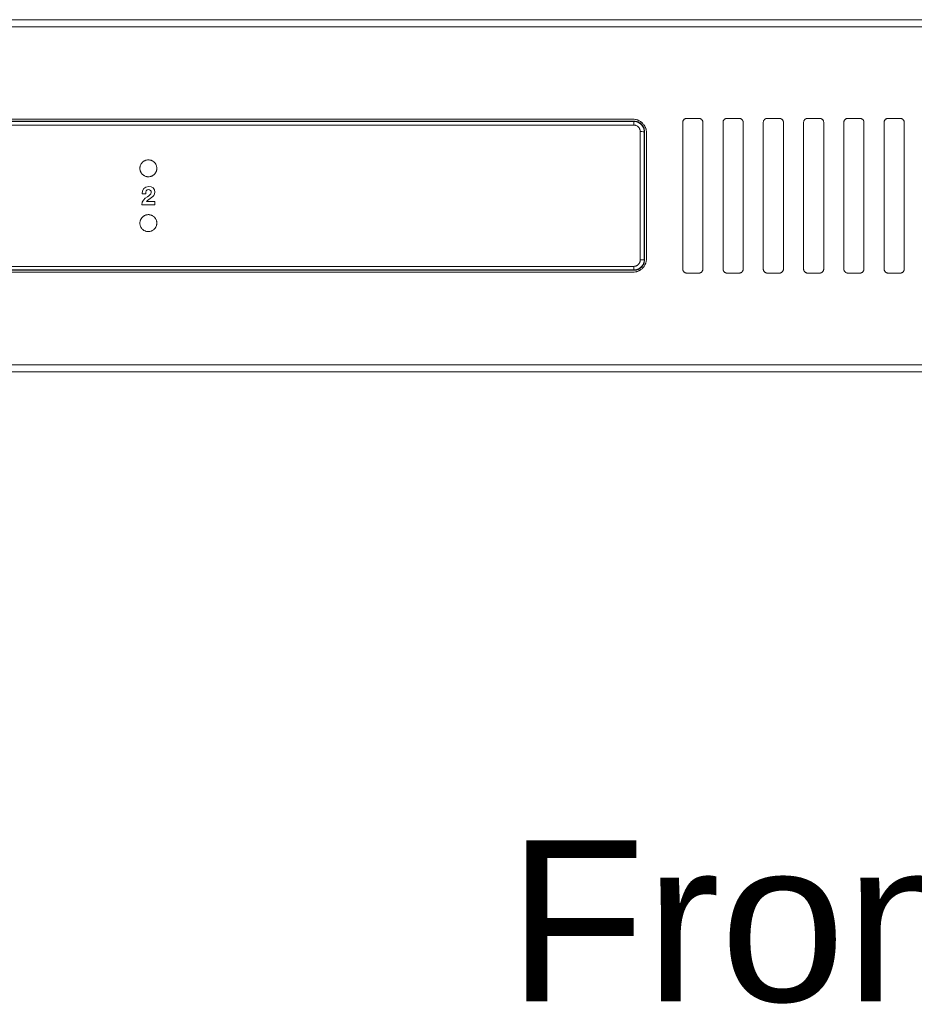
# Model space of a CAD drawing. Header units: millimetres. Extents: x 0 to 2122, y 0 to 1639.
# Tile 9 of 75: x 423 to 535, y 700 to 822. Entities that reach past the tile are written whole.
import ezdxf

# ---------------------------------------------------------------- set-up
doc = ezdxf.new("R2010")
doc.units = ezdxf.units.MM
doc.layers.add('1', color=7, linetype='Continuous', true_color=0xffffff)
doc.layers.add('3', color=7, linetype='Continuous', true_color=0xffffff)
doc.styles.add('Arial', font='arial.ttf')

msp = doc.modelspace()

# ---------------------------------------------------------------- linework, layer by layer
at = {"layer": '1', "color": 7, "linetype": 'Continuous', "lineweight": 13}
for p, q in [((763.19, 821.87), (344.19, 821.87)), ((763.19, 821), (344.19, 821)), ((356.34, 809.27), (499.74, 809.27)), ((356.37, 809.24), (499.72, 809.24)), ((499.59, 809.52), (356.49, 809.52)), ((499.72, 809.24), (499.72, 808.78)), ((505.79, 809.12), (505.79, 790.92)), ((506.29, 809.62), (507.79, 809.62)), ((508.29, 809.12), (508.29, 790.92)), ((510.79, 809.12), (510.79, 790.92)), ((511.29, 809.62), (512.79, 809.62)), ((513.29, 809.12), (513.29, 790.92)), ((515.79, 809.12), (515.79, 790.92)), ((516.29, 809.62), (517.79, 809.62)), ((518.29, 809.12), (518.29, 790.92)), ((520.79, 809.12), (520.79, 790.92)), ((521.29, 809.62), (522.79, 809.62)), ((523.29, 809.12), (523.29, 790.92)), ((525.79, 809.12), (525.79, 790.92)), ((526.29, 809.62), (527.79, 809.62)), ((528.29, 809.12), (528.29, 790.92)), ((530.79, 809.12), (530.79, 790.92)), ((531.29, 809.62), (532.79, 809.62)), ((533.29, 809.12), (533.29, 790.92)), ((499.72, 808.78), (356.37, 808.78)), ((501.29, 807.82), (501.29, 792.22)), ((356.34, 790.77), (499.75, 790.77)), ((356.37, 791.25), (499.72, 791.25)), ((499.72, 790.8), (356.37, 790.8)), ((499.72, 791.25), (499.72, 790.8)), ((499.59, 790.52), (356.49, 790.52)), ((506.29, 790.42), (507.79, 790.42)), ((511.29, 790.42), (512.79, 790.42)), ((516.29, 790.42), (517.79, 790.42)), ((521.29, 790.42), (522.79, 790.42)), ((526.29, 790.42), (527.79, 790.42)), ((531.29, 790.42), (532.79, 790.42)), ((763.19, 779.04), (344.19, 779.04)), ((763.19, 778.17), (344.19, 778.17))]:
    msp.add_line(p, q, dxfattribs=at)
for centre, major_axis, ratio, start_param, end_param in [((500.52, 807.94), (0.5, 0), 0.075105, 0.017503, 1.570795), ((500.52, 792.1), (-0.5, 0), 0.084149, 1.570798, 3.124077)]:
    msp.add_ellipse(centre, major_axis=major_axis, ratio=ratio, start_param=start_param, end_param=end_param, dxfattribs=at)
for points, knots in [([(499.59, 809.52), (499.71, 809.52), (499.82, 809.51), (499.98, 809.48), (500.03, 809.46), (500.11, 809.44), (500.14, 809.43), (500.19, 809.41), (500.22, 809.4), (500.35, 809.35), (500.44, 809.3), (500.56, 809.22), (500.58, 809.2), (500.63, 809.17), (500.65, 809.15), (500.72, 809.1), (500.76, 809.06), (500.87, 808.94), (500.94, 808.86), (501.02, 808.74), (501.04, 808.72), (501.07, 808.67), (501.08, 808.65), (501.12, 808.57), (501.17, 808.47), (501.2, 808.37), (501.23, 808.29), (501.23, 808.26), (501.25, 808.21), (501.25, 808.18), (501.28, 808.04), (501.29, 807.93), (501.29, 807.82)], [0, 0, 0, 0, 0.125, 0.125, 0.1875, 0.1875, 0.21875, 0.21875, 0.25, 0.25, 0.375, 0.375, 0.40625, 0.40625, 0.4375, 0.4375, 0.5, 0.5, 0.625, 0.625, 0.65625, 0.65625, 0.6875, 0.6875, 0.75, 0.8125, 0.8125, 0.84375, 0.84375, 0.875, 0.875, 1, 1, 1, 1]), ([(499.72, 809.24), (499.72, 809.25), (499.72, 809.25), (499.73, 809.26), (499.74, 809.26), (499.74, 809.27)], [0, 0, 0, 0, 0.369971, 0.369971, 1, 1, 1, 1]), ([(499.72, 809.24), (499.8, 809.24), (499.89, 809.23), (500.01, 809.21), (500.05, 809.2), (500.11, 809.18), (500.13, 809.17), (500.18, 809.16), (500.2, 809.15), (500.29, 809.11), (500.37, 809.07), (500.46, 809.01), (500.47, 809), (500.51, 808.97), (500.52, 808.96), (500.57, 808.92), (500.61, 808.89), (500.7, 808.8), (500.75, 808.74), (500.81, 808.65), (500.82, 808.63), (500.84, 808.59), (500.85, 808.58), (500.88, 808.52), (500.92, 808.44), (500.95, 808.36), (500.97, 808.3), (500.97, 808.28), (500.98, 808.24), (500.99, 808.22), (501.01, 808.11), (501.02, 808.03), (501.02, 807.94)], [0, 0, 0, 0, 0.125, 0.125, 0.1875, 0.1875, 0.21875, 0.21875, 0.25, 0.25, 0.375, 0.375, 0.40625, 0.40625, 0.4375, 0.4375, 0.5, 0.5, 0.625, 0.625, 0.65625, 0.65625, 0.6875, 0.6875, 0.75, 0.8125, 0.8125, 0.84375, 0.84375, 0.875, 0.875, 1, 1, 1, 1]), ([(499.74, 809.27), (499.83, 809.27), (499.92, 809.26), (500.04, 809.24), (500.08, 809.23), (500.14, 809.21), (500.16, 809.2), (500.2, 809.19), (500.22, 809.18), (500.32, 809.14), (500.4, 809.1), (500.48, 809.04), (500.5, 809.03), (500.54, 809), (500.55, 808.99), (500.6, 808.95), (500.63, 808.92), (500.72, 808.83), (500.78, 808.76), (500.84, 808.67), (500.85, 808.66), (500.87, 808.62), (500.88, 808.6), (500.91, 808.55), (500.95, 808.47), (500.97, 808.39), (500.99, 808.33), (501, 808.31), (501.01, 808.27), (501.01, 808.25), (501.03, 808.14), (501.04, 808.06), (501.04, 807.97)], [0, 0, 0, 0, 0.125, 0.125, 0.1875, 0.1875, 0.21875, 0.21875, 0.25, 0.25, 0.375, 0.375, 0.40625, 0.40625, 0.4375, 0.4375, 0.5, 0.5, 0.625, 0.625, 0.65625, 0.65625, 0.6875, 0.6875, 0.75, 0.8125, 0.8125, 0.84375, 0.84375, 0.875, 0.875, 1, 1, 1, 1]), ([(505.79, 809.12), (505.79, 809.15), (505.8, 809.19), (505.81, 809.23), (505.81, 809.25), (505.82, 809.28), (505.82, 809.3), (505.84, 809.34), (505.86, 809.37), (505.89, 809.41), (505.9, 809.42), (505.92, 809.45), (505.93, 809.46), (505.96, 809.5), (505.99, 809.52), (506.03, 809.54), (506.04, 809.55), (506.07, 809.57), (506.1, 809.58), (506.13, 809.59), (506.16, 809.6), (506.18, 809.61), (506.23, 809.62), (506.26, 809.62), (506.29, 809.62)], [0, 0, 0, 0, 0.125, 0.125, 0.1875, 0.1875, 0.25, 0.25, 0.375, 0.375, 0.4375, 0.4375, 0.5, 0.5, 0.625, 0.625, 0.6875, 0.6875, 0.75, 0.8125, 0.8125, 0.875, 0.875, 1, 1, 1, 1]), ([(507.79, 809.62), (507.83, 809.62), (507.86, 809.62), (507.91, 809.61), (507.92, 809.6), (507.95, 809.59), (507.97, 809.59), (508.01, 809.57), (508.04, 809.55), (508.08, 809.53), (508.1, 809.52), (508.12, 809.5), (508.13, 809.49), (508.17, 809.45), (508.19, 809.43), (508.21, 809.39), (508.22, 809.38), (508.23, 809.37), (508.24, 809.35), (508.26, 809.31), (508.27, 809.28), (508.28, 809.25), (508.28, 809.23), (508.29, 809.19), (508.29, 809.15), (508.29, 809.12)], [0, 0, 0, 0, 0.125, 0.125, 0.1875, 0.1875, 0.25, 0.25, 0.375, 0.375, 0.4375, 0.4375, 0.5, 0.5, 0.625, 0.625, 0.65625, 0.65625, 0.6875, 0.75, 0.8125, 0.8125, 0.875, 0.875, 1, 1, 1, 1]), ([(510.79, 809.12), (510.79, 809.15), (510.8, 809.19), (510.81, 809.23), (510.81, 809.25), (510.82, 809.28), (510.82, 809.3), (510.84, 809.34), (510.86, 809.37), (510.89, 809.41), (510.9, 809.42), (510.92, 809.45), (510.93, 809.46), (510.96, 809.5), (510.99, 809.52), (511.03, 809.54), (511.04, 809.55), (511.07, 809.57), (511.1, 809.58), (511.13, 809.59), (511.16, 809.6), (511.18, 809.61), (511.23, 809.62), (511.26, 809.62), (511.29, 809.62)], [0, 0, 0, 0, 0.125, 0.125, 0.1875, 0.1875, 0.25, 0.25, 0.375, 0.375, 0.4375, 0.4375, 0.5, 0.5, 0.625, 0.625, 0.6875, 0.6875, 0.75, 0.8125, 0.8125, 0.875, 0.875, 1, 1, 1, 1]), ([(512.79, 809.62), (512.83, 809.62), (512.86, 809.62), (512.91, 809.61), (512.92, 809.6), (512.95, 809.59), (512.97, 809.59), (513.01, 809.57), (513.04, 809.55), (513.08, 809.53), (513.1, 809.52), (513.12, 809.5), (513.13, 809.49), (513.17, 809.45), (513.19, 809.43), (513.21, 809.39), (513.22, 809.38), (513.23, 809.37), (513.24, 809.35), (513.26, 809.31), (513.27, 809.28), (513.28, 809.25), (513.28, 809.23), (513.29, 809.19), (513.29, 809.15), (513.29, 809.12)], [0, 0, 0, 0, 0.125, 0.125, 0.1875, 0.1875, 0.25, 0.25, 0.375, 0.375, 0.4375, 0.4375, 0.5, 0.5, 0.625, 0.625, 0.65625, 0.65625, 0.6875, 0.75, 0.8125, 0.8125, 0.875, 0.875, 1, 1, 1, 1]), ([(515.79, 809.12), (515.79, 809.15), (515.8, 809.19), (515.81, 809.23), (515.81, 809.25), (515.82, 809.28), (515.82, 809.3), (515.84, 809.34), (515.86, 809.37), (515.89, 809.41), (515.9, 809.42), (515.92, 809.45), (515.93, 809.46), (515.96, 809.5), (515.99, 809.52), (516.03, 809.54), (516.04, 809.55), (516.07, 809.57), (516.1, 809.58), (516.13, 809.59), (516.16, 809.6), (516.18, 809.61), (516.23, 809.62), (516.26, 809.62), (516.29, 809.62)], [0, 0, 0, 0, 0.125, 0.125, 0.1875, 0.1875, 0.25, 0.25, 0.375, 0.375, 0.4375, 0.4375, 0.5, 0.5, 0.625, 0.625, 0.6875, 0.6875, 0.75, 0.8125, 0.8125, 0.875, 0.875, 1, 1, 1, 1]), ([(517.79, 809.62), (517.83, 809.62), (517.86, 809.62), (517.91, 809.61), (517.92, 809.6), (517.95, 809.59), (517.97, 809.59), (518.01, 809.57), (518.04, 809.55), (518.08, 809.53), (518.1, 809.52), (518.12, 809.5), (518.13, 809.49), (518.17, 809.45), (518.19, 809.43), (518.21, 809.39), (518.22, 809.38), (518.23, 809.37), (518.24, 809.35), (518.26, 809.31), (518.27, 809.28), (518.28, 809.25), (518.28, 809.23), (518.29, 809.19), (518.29, 809.15), (518.29, 809.12)], [0, 0, 0, 0, 0.125, 0.125, 0.1875, 0.1875, 0.25, 0.25, 0.375, 0.375, 0.4375, 0.4375, 0.5, 0.5, 0.625, 0.625, 0.65625, 0.65625, 0.6875, 0.75, 0.8125, 0.8125, 0.875, 0.875, 1, 1, 1, 1]), ([(520.79, 809.12), (520.79, 809.15), (520.8, 809.19), (520.81, 809.23), (520.81, 809.25), (520.82, 809.28), (520.82, 809.3), (520.84, 809.34), (520.86, 809.37), (520.89, 809.41), (520.9, 809.42), (520.92, 809.45), (520.93, 809.46), (520.96, 809.5), (520.99, 809.52), (521.03, 809.54), (521.04, 809.55), (521.07, 809.57), (521.1, 809.58), (521.13, 809.59), (521.16, 809.6), (521.18, 809.61), (521.23, 809.62), (521.26, 809.62), (521.29, 809.62)], [0, 0, 0, 0, 0.125, 0.125, 0.1875, 0.1875, 0.25, 0.25, 0.375, 0.375, 0.4375, 0.4375, 0.5, 0.5, 0.625, 0.625, 0.6875, 0.6875, 0.75, 0.8125, 0.8125, 0.875, 0.875, 1, 1, 1, 1]), ([(522.79, 809.62), (522.83, 809.62), (522.86, 809.62), (522.91, 809.61), (522.92, 809.6), (522.95, 809.59), (522.97, 809.59), (523.01, 809.57), (523.04, 809.55), (523.08, 809.53), (523.1, 809.52), (523.12, 809.5), (523.13, 809.49), (523.17, 809.45), (523.19, 809.43), (523.21, 809.39), (523.22, 809.38), (523.23, 809.37), (523.24, 809.35), (523.26, 809.31), (523.27, 809.28), (523.28, 809.25), (523.28, 809.23), (523.29, 809.19), (523.29, 809.15), (523.29, 809.12)], [0, 0, 0, 0, 0.125, 0.125, 0.1875, 0.1875, 0.25, 0.25, 0.375, 0.375, 0.4375, 0.4375, 0.5, 0.5, 0.625, 0.625, 0.65625, 0.65625, 0.6875, 0.75, 0.8125, 0.8125, 0.875, 0.875, 1, 1, 1, 1]), ([(525.79, 809.12), (525.79, 809.15), (525.8, 809.19), (525.81, 809.23), (525.81, 809.25), (525.82, 809.28), (525.82, 809.3), (525.84, 809.34), (525.86, 809.37), (525.89, 809.41), (525.9, 809.42), (525.92, 809.45), (525.93, 809.46), (525.96, 809.5), (525.99, 809.52), (526.03, 809.54), (526.04, 809.55), (526.07, 809.57), (526.1, 809.58), (526.13, 809.59), (526.16, 809.6), (526.18, 809.61), (526.23, 809.62), (526.26, 809.62), (526.29, 809.62)], [0, 0, 0, 0, 0.125, 0.125, 0.1875, 0.1875, 0.25, 0.25, 0.375, 0.375, 0.4375, 0.4375, 0.5, 0.5, 0.625, 0.625, 0.6875, 0.6875, 0.75, 0.8125, 0.8125, 0.875, 0.875, 1, 1, 1, 1]), ([(527.79, 809.62), (527.83, 809.62), (527.86, 809.62), (527.91, 809.61), (527.92, 809.6), (527.95, 809.59), (527.97, 809.59), (528.01, 809.57), (528.04, 809.55), (528.08, 809.53), (528.1, 809.52), (528.12, 809.5), (528.13, 809.49), (528.17, 809.45), (528.19, 809.43), (528.21, 809.39), (528.22, 809.38), (528.23, 809.37), (528.24, 809.35), (528.26, 809.31), (528.27, 809.28), (528.28, 809.25), (528.28, 809.23), (528.29, 809.19), (528.29, 809.15), (528.29, 809.12)], [0, 0, 0, 0, 0.125, 0.125, 0.1875, 0.1875, 0.25, 0.25, 0.375, 0.375, 0.4375, 0.4375, 0.5, 0.5, 0.625, 0.625, 0.65625, 0.65625, 0.6875, 0.75, 0.8125, 0.8125, 0.875, 0.875, 1, 1, 1, 1]), ([(530.79, 809.12), (530.79, 809.15), (530.8, 809.19), (530.81, 809.23), (530.81, 809.25), (530.82, 809.28), (530.82, 809.3), (530.84, 809.34), (530.86, 809.37), (530.89, 809.41), (530.9, 809.42), (530.92, 809.45), (530.93, 809.46), (530.96, 809.5), (530.99, 809.52), (531.03, 809.54), (531.04, 809.55), (531.07, 809.57), (531.1, 809.58), (531.13, 809.59), (531.16, 809.6), (531.18, 809.61), (531.23, 809.62), (531.26, 809.62), (531.29, 809.62)], [0, 0, 0, 0, 0.125, 0.125, 0.1875, 0.1875, 0.25, 0.25, 0.375, 0.375, 0.4375, 0.4375, 0.5, 0.5, 0.625, 0.625, 0.6875, 0.6875, 0.75, 0.8125, 0.8125, 0.875, 0.875, 1, 1, 1, 1]), ([(532.79, 809.62), (532.83, 809.62), (532.86, 809.62), (532.91, 809.61), (532.92, 809.6), (532.95, 809.59), (532.97, 809.59), (533.01, 809.57), (533.04, 809.55), (533.08, 809.53), (533.1, 809.52), (533.12, 809.5), (533.13, 809.49), (533.17, 809.45), (533.19, 809.43), (533.21, 809.39), (533.22, 809.38), (533.23, 809.37), (533.24, 809.35), (533.26, 809.31), (533.27, 809.28), (533.28, 809.25), (533.28, 809.23), (533.29, 809.19), (533.29, 809.15), (533.29, 809.12)], [0, 0, 0, 0, 0.125, 0.125, 0.1875, 0.1875, 0.25, 0.25, 0.375, 0.375, 0.4375, 0.4375, 0.5, 0.5, 0.625, 0.625, 0.65625, 0.65625, 0.6875, 0.75, 0.8125, 0.8125, 0.875, 0.875, 1, 1, 1, 1]), ([(500.52, 807.98), (500.52, 808.03), (500.51, 808.09), (500.5, 808.15), (500.5, 808.16), (500.49, 808.19), (500.48, 808.23), (500.46, 808.29), (500.43, 808.34), (500.42, 808.37), (500.41, 808.38), (500.4, 808.4), (500.39, 808.42), (500.35, 808.47), (500.32, 808.51), (500.27, 808.57), (500.25, 808.58), (500.22, 808.61), (500.21, 808.62), (500.18, 808.63), (500.17, 808.64), (500.12, 808.68), (500.07, 808.7), (500, 808.73), (499.98, 808.74), (499.92, 808.76), (499.9, 808.76), (499.82, 808.78), (499.77, 808.78), (499.72, 808.78)], [0, 0, 0, 0, 0.125, 0.125, 0.15625, 0.15625, 0.1875, 0.25, 0.3125, 0.3125, 0.34375, 0.34375, 0.375, 0.375, 0.5, 0.5, 0.5625, 0.5625, 0.59375, 0.59375, 0.625, 0.625, 0.75, 0.75, 0.8125, 0.8125, 0.875, 0.875, 1, 1, 1, 1]), ([(500.52, 792.06), (500.52, 793.38), (500.52, 794.71), (500.52, 796.7), (500.52, 797.69), (500.52, 798.69), (500.52, 799.35), (500.52, 799.69), (500.52, 801.35), (500.52, 804), (500.52, 806.66), (500.52, 807.98)], [0, 0, 0, 0, 0.25, 0.25, 0.375, 0.4375, 0.4375, 0.5, 0.5, 0.75, 1, 1, 1, 1]), ([(501.04, 807.97), (501.04, 807.96), (501.03, 807.96), (501.02, 807.95), (501.02, 807.95), (501.02, 807.94)], [0, 0, 0, 0, 0.662785, 0.662785, 1, 1, 1, 1]), ([(501.02, 807.94), (501.02, 806.62), (501.02, 803.99), (501.02, 801.34), (501.02, 799.69), (501.02, 799.36), (501.02, 798.7), (501.02, 797.71), (501.02, 796.71), (501.02, 794.73), (501.02, 793.41), (501.02, 792.1)], [0, 0, 0, 0, 0.25, 0.5, 0.5, 0.5625, 0.5625, 0.625, 0.75, 0.75, 1, 1, 1, 1]), ([(501.04, 807.97), (501.04, 806.65), (501.04, 805.32), (501.04, 803.34), (501.04, 802.67), (501.04, 801.35), (501.04, 800.02), (501.04, 798.36), (501.04, 797.37), (501.04, 796.7), (501.04, 796.37), (501.04, 794.72), (501.04, 793.39), (501.04, 792.07)], [0, 0, 0, 0, 0.25, 0.25, 0.375, 0.375, 0.5, 0.625, 0.6875, 0.6875, 0.75, 0.75, 1, 1, 1, 1]), ([(438.4, 803.31), (438.39, 803.38), (438.39, 803.45), (438.4, 803.55), (438.4, 803.58), (438.41, 803.63), (438.42, 803.65), (438.43, 803.68), (438.43, 803.7), (438.46, 803.78), (438.48, 803.85), (438.52, 803.92), (438.53, 803.94), (438.55, 803.97), (438.56, 803.98), (438.58, 804.03), (438.6, 804.05), (438.67, 804.13), (438.72, 804.18), (438.78, 804.24), (438.8, 804.25), (438.82, 804.27), (438.84, 804.28), (438.88, 804.31), (438.91, 804.33), (438.97, 804.36), (439, 804.37), (439.05, 804.39), (439.06, 804.4), (439.1, 804.41), (439.11, 804.42), (439.2, 804.44), (439.26, 804.46), (439.37, 804.47), (439.4, 804.47), (439.45, 804.47), (439.47, 804.47), (439.5, 804.47), (439.52, 804.47), (439.61, 804.46), (439.67, 804.45), (439.76, 804.42), (439.77, 804.42), (439.81, 804.41), (439.82, 804.4), (439.87, 804.38), (439.9, 804.37), (439.99, 804.32), (440.05, 804.28), (440.12, 804.23), (440.13, 804.21), (440.15, 804.19), (440.17, 804.18), (440.2, 804.14), (440.23, 804.12), (440.27, 804.07), (440.29, 804.04), (440.33, 803.98), (440.35, 803.95), (440.4, 803.86), (440.42, 803.8), (440.45, 803.72), (440.45, 803.7), (440.46, 803.67), (440.47, 803.65), (440.48, 803.6), (440.48, 803.57), (440.49, 803.46), (440.49, 803.39), (440.49, 803.31), (440.48, 803.29), (440.48, 803.26), (440.48, 803.24), (440.47, 803.19), (440.46, 803.16), (440.44, 803.09), (440.43, 803.06), (440.41, 803.01), (440.4, 802.99), (440.39, 802.96), (440.38, 802.95), (440.34, 802.87), (440.3, 802.81), (440.24, 802.73), (440.22, 802.71), (440.18, 802.67), (440.17, 802.66), (440.14, 802.64), (440.13, 802.62), (440.06, 802.57), (440.01, 802.53), (439.93, 802.49), (439.92, 802.48), (439.88, 802.47), (439.87, 802.46), (439.82, 802.44), (439.79, 802.43), (439.69, 802.4), (439.62, 802.38), (439.54, 802.37), (439.52, 802.37), (439.49, 802.37), (439.47, 802.37), (439.42, 802.37), (439.38, 802.37), (439.31, 802.38), (439.28, 802.38), (439.23, 802.39), (439.21, 802.4), (439.18, 802.4), (439.16, 802.41), (439.08, 802.43), (439.02, 802.46), (438.93, 802.51), (438.9, 802.52), (438.84, 802.56), (438.81, 802.58), (438.73, 802.65), (438.68, 802.69), (438.63, 802.76), (438.61, 802.77), (438.59, 802.8), (438.58, 802.82), (438.56, 802.86), (438.54, 802.89), (438.5, 802.95), (438.49, 802.98), (438.47, 803.03), (438.46, 803.04), (438.45, 803.07), (438.45, 803.09), (438.42, 803.17), (438.41, 803.24), (438.4, 803.31)], [0, 0, 0, 0, 0.03125, 0.03125, 0.046875, 0.046875, 0.054687, 0.054687, 0.0625, 0.0625, 0.09375, 0.09375, 0.101563, 0.101563, 0.109375, 0.109375, 0.125, 0.125, 0.15625, 0.15625, 0.164063, 0.164063, 0.171875, 0.171875, 0.1875, 0.1875, 0.203125, 0.203125, 0.210938, 0.210938, 0.21875, 0.21875, 0.25, 0.25, 0.265625, 0.265625, 0.273438, 0.273438, 0.28125, 0.28125, 0.3125, 0.3125, 0.320313, 0.320313, 0.328125, 0.328125, 0.34375, 0.34375, 0.375, 0.375, 0.382813, 0.382813, 0.390625, 0.390625, 0.40625, 0.40625, 0.421875, 0.421875, 0.4375, 0.4375, 0.46875, 0.46875, 0.476563, 0.476563, 0.484375, 0.484375, 0.5, 0.5, 0.53125, 0.53125, 0.539063, 0.539063, 0.546875, 0.546875, 0.5625, 0.5625, 0.578125, 0.578125, 0.585937, 0.585937, 0.59375, 0.59375, 0.625, 0.625, 0.640625, 0.640625, 0.648437, 0.648437, 0.65625, 0.65625, 0.6875, 0.6875, 0.695312, 0.695312, 0.703125, 0.703125, 0.71875, 0.71875, 0.75, 0.75, 0.757812, 0.757812, 0.765625, 0.765625, 0.78125, 0.78125, 0.796875, 0.796875, 0.804687, 0.804687, 0.8125, 0.8125, 0.84375, 0.84375, 0.859375, 0.859375, 0.875, 0.875, 0.90625, 0.90625, 0.914062, 0.914062, 0.921875, 0.921875, 0.9375, 0.9375, 0.953125, 0.953125, 0.960937, 0.960937, 0.96875, 0.96875, 1, 1, 1, 1]), ([(438.4, 796.73), (438.39, 796.66), (438.39, 796.59), (438.4, 796.49), (438.4, 796.46), (438.41, 796.41), (438.42, 796.39), (438.43, 796.36), (438.43, 796.34), (438.46, 796.26), (438.48, 796.19), (438.52, 796.12), (438.53, 796.1), (438.55, 796.07), (438.56, 796.06), (438.58, 796.01), (438.6, 795.99), (438.67, 795.91), (438.72, 795.86), (438.78, 795.8), (438.8, 795.79), (438.82, 795.77), (438.84, 795.76), (438.88, 795.73), (438.91, 795.71), (438.97, 795.68), (439, 795.67), (439.05, 795.65), (439.06, 795.64), (439.1, 795.63), (439.11, 795.62), (439.2, 795.6), (439.26, 795.58), (439.37, 795.57), (439.4, 795.57), (439.45, 795.57), (439.47, 795.57), (439.5, 795.57), (439.52, 795.57), (439.61, 795.58), (439.67, 795.59), (439.76, 795.62), (439.77, 795.62), (439.81, 795.63), (439.82, 795.64), (439.87, 795.66), (439.9, 795.67), (439.99, 795.72), (440.05, 795.76), (440.12, 795.81), (440.13, 795.83), (440.15, 795.85), (440.17, 795.86), (440.2, 795.9), (440.23, 795.92), (440.27, 795.97), (440.29, 796), (440.33, 796.06), (440.35, 796.09), (440.4, 796.18), (440.42, 796.24), (440.45, 796.32), (440.45, 796.34), (440.46, 796.37), (440.47, 796.39), (440.48, 796.44), (440.48, 796.48), (440.49, 796.58), (440.49, 796.65), (440.49, 796.73), (440.48, 796.75), (440.48, 796.78), (440.48, 796.8), (440.47, 796.85), (440.46, 796.88), (440.44, 796.95), (440.43, 796.98), (440.41, 797.03), (440.4, 797.05), (440.39, 797.08), (440.38, 797.09), (440.34, 797.17), (440.3, 797.23), (440.24, 797.31), (440.22, 797.33), (440.18, 797.37), (440.17, 797.38), (440.14, 797.4), (440.13, 797.42), (440.06, 797.47), (440.01, 797.51), (439.93, 797.55), (439.92, 797.56), (439.88, 797.57), (439.87, 797.58), (439.82, 797.6), (439.79, 797.61), (439.69, 797.64), (439.62, 797.66), (439.54, 797.67), (439.52, 797.67), (439.49, 797.67), (439.47, 797.67), (439.42, 797.67), (439.38, 797.67), (439.31, 797.66), (439.28, 797.66), (439.23, 797.65), (439.21, 797.64), (439.18, 797.64), (439.16, 797.63), (439.08, 797.61), (439.02, 797.58), (438.93, 797.53), (438.9, 797.52), (438.84, 797.48), (438.81, 797.46), (438.73, 797.39), (438.68, 797.35), (438.63, 797.28), (438.61, 797.27), (438.59, 797.24), (438.58, 797.22), (438.56, 797.18), (438.54, 797.15), (438.5, 797.09), (438.49, 797.06), (438.47, 797.01), (438.46, 797), (438.45, 796.97), (438.45, 796.95), (438.42, 796.87), (438.41, 796.8), (438.4, 796.73)], [0, 0, 0, 0, 0.03125, 0.03125, 0.046875, 0.046875, 0.054687, 0.054687, 0.0625, 0.0625, 0.09375, 0.09375, 0.101562, 0.101562, 0.109375, 0.109375, 0.125, 0.125, 0.15625, 0.15625, 0.164062, 0.164062, 0.171875, 0.171875, 0.1875, 0.1875, 0.203125, 0.203125, 0.210937, 0.210937, 0.21875, 0.21875, 0.25, 0.25, 0.265625, 0.265625, 0.273437, 0.273437, 0.28125, 0.28125, 0.3125, 0.3125, 0.320312, 0.320312, 0.328125, 0.328125, 0.34375, 0.34375, 0.375, 0.375, 0.382812, 0.382812, 0.390625, 0.390625, 0.40625, 0.40625, 0.421875, 0.421875, 0.4375, 0.4375, 0.46875, 0.46875, 0.476562, 0.476562, 0.484375, 0.484375, 0.5, 0.5, 0.53125, 0.53125, 0.539062, 0.539062, 0.546875, 0.546875, 0.5625, 0.5625, 0.578125, 0.578125, 0.585937, 0.585937, 0.59375, 0.59375, 0.625, 0.625, 0.640625, 0.640625, 0.648437, 0.648437, 0.65625, 0.65625, 0.6875, 0.6875, 0.695312, 0.695312, 0.703125, 0.703125, 0.71875, 0.71875, 0.75, 0.75, 0.757812, 0.757812, 0.765625, 0.765625, 0.78125, 0.78125, 0.796875, 0.796875, 0.804687, 0.804687, 0.8125, 0.8125, 0.84375, 0.84375, 0.859375, 0.859375, 0.875, 0.875, 0.90625, 0.90625, 0.914062, 0.914062, 0.921875, 0.921875, 0.9375, 0.9375, 0.953125, 0.953125, 0.960937, 0.960937, 0.96875, 0.96875, 1, 1, 1, 1]), ([(501.29, 792.22), (501.29, 792.11), (501.28, 792), (501.25, 791.84), (501.24, 791.78), (501.21, 791.7), (501.2, 791.68), (501.18, 791.62), (501.17, 791.6), (501.12, 791.47), (501.07, 791.37), (500.99, 791.25), (500.98, 791.23), (500.94, 791.19), (500.93, 791.17), (500.87, 791.1), (500.84, 791.06), (500.72, 790.94), (500.63, 790.87), (500.52, 790.79), (500.49, 790.78), (500.44, 790.75), (500.42, 790.74), (500.35, 790.7), (500.25, 790.65), (500.14, 790.61), (500.06, 790.59), (500.04, 790.58), (499.98, 790.57), (499.95, 790.56), (499.82, 790.53), (499.71, 790.52), (499.59, 790.52)], [0, 0, 0, 0, 0.125, 0.125, 0.1875, 0.1875, 0.21875, 0.21875, 0.25, 0.25, 0.375, 0.375, 0.40625, 0.40625, 0.4375, 0.4375, 0.5, 0.5, 0.625, 0.625, 0.65625, 0.65625, 0.6875, 0.6875, 0.75, 0.8125, 0.8125, 0.84375, 0.84375, 0.875, 0.875, 1, 1, 1, 1]), ([(501.02, 792.1), (501.02, 792.01), (501.01, 791.93), (500.98, 791.8), (500.97, 791.76), (500.95, 791.7), (500.95, 791.68), (500.93, 791.64), (500.93, 791.62), (500.88, 791.52), (500.85, 791.45), (500.79, 791.36), (500.77, 791.34), (500.75, 791.31), (500.74, 791.29), (500.69, 791.24), (500.67, 791.21), (500.58, 791.12), (500.51, 791.07), (500.42, 791.01), (500.4, 790.99), (500.37, 790.97), (500.35, 790.96), (500.29, 790.93), (500.22, 790.9), (500.14, 790.87), (500.08, 790.85), (500.06, 790.84), (500.01, 790.83), (499.99, 790.83), (499.89, 790.81), (499.8, 790.8), (499.72, 790.8)], [0, 0, 0, 0, 0.125, 0.125, 0.1875, 0.1875, 0.21875, 0.21875, 0.25, 0.25, 0.375, 0.375, 0.40625, 0.40625, 0.4375, 0.4375, 0.5, 0.5, 0.625, 0.625, 0.65625, 0.65625, 0.6875, 0.6875, 0.75, 0.8125, 0.8125, 0.84375, 0.84375, 0.875, 0.875, 1, 1, 1, 1]), ([(499.72, 791.25), (499.77, 791.25), (499.82, 791.26), (499.89, 791.27), (499.9, 791.27), (499.93, 791.28), (499.96, 791.29), (500.03, 791.31), (500.07, 791.33), (500.11, 791.35), (500.12, 791.36), (500.14, 791.37), (500.15, 791.38), (500.21, 791.42), (500.25, 791.45), (500.3, 791.51), (500.32, 791.53), (500.35, 791.57), (500.37, 791.59), (500.41, 791.65), (500.44, 791.7), (500.47, 791.77), (500.47, 791.8), (500.49, 791.85), (500.5, 791.87), (500.51, 791.95), (500.52, 792), (500.52, 792.06)], [0, 0, 0, 0, 0.125, 0.125, 0.15625, 0.15625, 0.1875, 0.25, 0.3125, 0.3125, 0.34375, 0.34375, 0.375, 0.375, 0.5, 0.5, 0.5625, 0.5625, 0.625, 0.625, 0.75, 0.75, 0.8125, 0.8125, 0.875, 0.875, 1, 1, 1, 1]), ([(501.04, 792.07), (501.04, 791.98), (501.03, 791.9), (501.01, 791.78), (501, 791.74), (500.98, 791.67), (500.97, 791.65), (500.96, 791.61), (500.95, 791.59), (500.91, 791.5), (500.87, 791.42), (500.81, 791.33), (500.8, 791.32), (500.78, 791.28), (500.76, 791.26), (500.72, 791.21), (500.69, 791.18), (500.6, 791.09), (500.54, 791.04), (500.45, 790.98), (500.43, 790.97), (500.4, 790.95), (500.38, 790.93), (500.32, 790.9), (500.24, 790.87), (500.17, 790.84), (500.1, 790.82), (500.08, 790.82), (500.04, 790.8), (500.02, 790.8), (499.92, 790.78), (499.83, 790.77), (499.75, 790.77)], [0, 0, 0, 0, 0.125, 0.125, 0.1875, 0.1875, 0.21875, 0.21875, 0.25, 0.25, 0.375, 0.375, 0.40625, 0.40625, 0.4375, 0.4375, 0.5, 0.5, 0.625, 0.625, 0.65625, 0.65625, 0.6875, 0.6875, 0.75, 0.8125, 0.8125, 0.84375, 0.84375, 0.875, 0.875, 1, 1, 1, 1]), ([(501.02, 792.1), (501.02, 792.09), (501.02, 792.09), (501.03, 792.09), (501.03, 792.09), (501.03, 792.08), (501.04, 792.08), (501.04, 792.07)], [0, 0, 0, 0, 0.33722, 0.33722, 0.43067, 0.43067, 1, 1, 1, 1]), ([(499.75, 790.77), (499.74, 790.78), (499.73, 790.78), (499.72, 790.79), (499.72, 790.79), (499.72, 790.8)], [0, 0, 0, 0, 0.628219, 0.628219, 1, 1, 1, 1]), ([(506.29, 790.42), (506.26, 790.42), (506.23, 790.42), (506.18, 790.43), (506.16, 790.44), (506.13, 790.45), (506.12, 790.45), (506.07, 790.47), (506.04, 790.49), (506, 790.51), (505.99, 790.52), (505.96, 790.54), (505.95, 790.56), (505.92, 790.59), (505.9, 790.62), (505.87, 790.65), (505.87, 790.66), (505.86, 790.67), (505.85, 790.69), (505.83, 790.73), (505.82, 790.76), (505.81, 790.79), (505.81, 790.81), (505.8, 790.85), (505.79, 790.89), (505.79, 790.92)], [0, 0, 0, 0, 0.125, 0.125, 0.1875, 0.1875, 0.25, 0.25, 0.375, 0.375, 0.4375, 0.4375, 0.5, 0.5, 0.625, 0.625, 0.65625, 0.65625, 0.6875, 0.75, 0.8125, 0.8125, 0.875, 0.875, 1, 1, 1, 1]), ([(508.29, 790.92), (508.29, 790.89), (508.29, 790.85), (508.28, 790.81), (508.28, 790.79), (508.27, 790.76), (508.26, 790.74), (508.24, 790.7), (508.23, 790.67), (508.2, 790.63), (508.19, 790.62), (508.17, 790.59), (508.16, 790.58), (508.12, 790.54), (508.1, 790.52), (508.06, 790.5), (508.04, 790.49), (508.01, 790.47), (507.99, 790.46), (507.95, 790.45), (507.92, 790.44), (507.91, 790.43), (507.86, 790.42), (507.83, 790.42), (507.79, 790.42)], [0, 0, 0, 0, 0.125, 0.125, 0.1875, 0.1875, 0.25, 0.25, 0.375, 0.375, 0.4375, 0.4375, 0.5, 0.5, 0.625, 0.625, 0.6875, 0.6875, 0.75, 0.8125, 0.8125, 0.875, 0.875, 1, 1, 1, 1]), ([(511.29, 790.42), (511.26, 790.42), (511.23, 790.42), (511.18, 790.43), (511.16, 790.44), (511.13, 790.45), (511.12, 790.45), (511.07, 790.47), (511.04, 790.49), (511, 790.51), (510.99, 790.52), (510.96, 790.54), (510.95, 790.56), (510.92, 790.59), (510.9, 790.62), (510.87, 790.65), (510.87, 790.66), (510.86, 790.67), (510.85, 790.69), (510.83, 790.73), (510.82, 790.76), (510.81, 790.79), (510.81, 790.81), (510.8, 790.85), (510.79, 790.89), (510.79, 790.92)], [0, 0, 0, 0, 0.125, 0.125, 0.1875, 0.1875, 0.25, 0.25, 0.375, 0.375, 0.4375, 0.4375, 0.5, 0.5, 0.625, 0.625, 0.65625, 0.65625, 0.6875, 0.75, 0.8125, 0.8125, 0.875, 0.875, 1, 1, 1, 1]), ([(513.29, 790.92), (513.29, 790.89), (513.29, 790.85), (513.28, 790.81), (513.28, 790.79), (513.27, 790.76), (513.26, 790.74), (513.24, 790.7), (513.23, 790.67), (513.2, 790.63), (513.19, 790.62), (513.17, 790.59), (513.16, 790.58), (513.12, 790.54), (513.1, 790.52), (513.06, 790.5), (513.04, 790.49), (513.01, 790.47), (512.99, 790.46), (512.95, 790.45), (512.92, 790.44), (512.91, 790.43), (512.86, 790.42), (512.83, 790.42), (512.79, 790.42)], [0, 0, 0, 0, 0.125, 0.125, 0.1875, 0.1875, 0.25, 0.25, 0.375, 0.375, 0.4375, 0.4375, 0.5, 0.5, 0.625, 0.625, 0.6875, 0.6875, 0.75, 0.8125, 0.8125, 0.875, 0.875, 1, 1, 1, 1]), ([(516.29, 790.42), (516.26, 790.42), (516.23, 790.42), (516.18, 790.43), (516.16, 790.44), (516.13, 790.45), (516.12, 790.45), (516.07, 790.47), (516.04, 790.49), (516, 790.51), (515.99, 790.52), (515.96, 790.54), (515.95, 790.56), (515.92, 790.59), (515.9, 790.62), (515.87, 790.65), (515.87, 790.66), (515.86, 790.67), (515.85, 790.69), (515.83, 790.73), (515.82, 790.76), (515.81, 790.79), (515.81, 790.81), (515.8, 790.85), (515.79, 790.89), (515.79, 790.92)], [0, 0, 0, 0, 0.125, 0.125, 0.1875, 0.1875, 0.25, 0.25, 0.375, 0.375, 0.4375, 0.4375, 0.5, 0.5, 0.625, 0.625, 0.65625, 0.65625, 0.6875, 0.75, 0.8125, 0.8125, 0.875, 0.875, 1, 1, 1, 1]), ([(518.29, 790.92), (518.29, 790.89), (518.29, 790.85), (518.28, 790.81), (518.28, 790.79), (518.27, 790.76), (518.26, 790.74), (518.24, 790.7), (518.23, 790.67), (518.2, 790.63), (518.19, 790.62), (518.17, 790.59), (518.16, 790.58), (518.12, 790.54), (518.1, 790.52), (518.06, 790.5), (518.04, 790.49), (518.01, 790.47), (517.99, 790.46), (517.95, 790.45), (517.92, 790.44), (517.91, 790.43), (517.86, 790.42), (517.83, 790.42), (517.79, 790.42)], [0, 0, 0, 0, 0.125, 0.125, 0.1875, 0.1875, 0.25, 0.25, 0.375, 0.375, 0.4375, 0.4375, 0.5, 0.5, 0.625, 0.625, 0.6875, 0.6875, 0.75, 0.8125, 0.8125, 0.875, 0.875, 1, 1, 1, 1]), ([(521.29, 790.42), (521.26, 790.42), (521.23, 790.42), (521.18, 790.43), (521.16, 790.44), (521.13, 790.45), (521.12, 790.45), (521.07, 790.47), (521.04, 790.49), (521, 790.51), (520.99, 790.52), (520.96, 790.54), (520.95, 790.56), (520.92, 790.59), (520.9, 790.62), (520.87, 790.65), (520.87, 790.66), (520.86, 790.67), (520.85, 790.69), (520.83, 790.73), (520.82, 790.76), (520.81, 790.79), (520.81, 790.81), (520.8, 790.85), (520.79, 790.89), (520.79, 790.92)], [0, 0, 0, 0, 0.125, 0.125, 0.1875, 0.1875, 0.25, 0.25, 0.375, 0.375, 0.4375, 0.4375, 0.5, 0.5, 0.625, 0.625, 0.65625, 0.65625, 0.6875, 0.75, 0.8125, 0.8125, 0.875, 0.875, 1, 1, 1, 1]), ([(523.29, 790.92), (523.29, 790.89), (523.29, 790.85), (523.28, 790.81), (523.28, 790.79), (523.27, 790.76), (523.26, 790.74), (523.24, 790.7), (523.23, 790.67), (523.2, 790.63), (523.19, 790.62), (523.17, 790.59), (523.16, 790.58), (523.12, 790.54), (523.1, 790.52), (523.06, 790.5), (523.04, 790.49), (523.01, 790.47), (522.99, 790.46), (522.95, 790.45), (522.92, 790.44), (522.91, 790.43), (522.86, 790.42), (522.83, 790.42), (522.79, 790.42)], [0, 0, 0, 0, 0.125, 0.125, 0.1875, 0.1875, 0.25, 0.25, 0.375, 0.375, 0.4375, 0.4375, 0.5, 0.5, 0.625, 0.625, 0.6875, 0.6875, 0.75, 0.8125, 0.8125, 0.875, 0.875, 1, 1, 1, 1]), ([(526.29, 790.42), (526.26, 790.42), (526.23, 790.42), (526.18, 790.43), (526.16, 790.44), (526.13, 790.45), (526.12, 790.45), (526.07, 790.47), (526.04, 790.49), (526, 790.51), (525.99, 790.52), (525.96, 790.54), (525.95, 790.56), (525.92, 790.59), (525.9, 790.62), (525.87, 790.65), (525.87, 790.66), (525.86, 790.67), (525.85, 790.69), (525.83, 790.73), (525.82, 790.76), (525.81, 790.79), (525.81, 790.81), (525.8, 790.85), (525.79, 790.89), (525.79, 790.92)], [0, 0, 0, 0, 0.125, 0.125, 0.1875, 0.1875, 0.25, 0.25, 0.375, 0.375, 0.4375, 0.4375, 0.5, 0.5, 0.625, 0.625, 0.65625, 0.65625, 0.6875, 0.75, 0.8125, 0.8125, 0.875, 0.875, 1, 1, 1, 1]), ([(528.29, 790.92), (528.29, 790.89), (528.29, 790.85), (528.28, 790.81), (528.28, 790.79), (528.27, 790.76), (528.26, 790.74), (528.24, 790.7), (528.23, 790.67), (528.2, 790.63), (528.19, 790.62), (528.17, 790.59), (528.16, 790.58), (528.12, 790.54), (528.1, 790.52), (528.06, 790.5), (528.04, 790.49), (528.01, 790.47), (527.99, 790.46), (527.95, 790.45), (527.92, 790.44), (527.91, 790.43), (527.86, 790.42), (527.83, 790.42), (527.79, 790.42)], [0, 0, 0, 0, 0.125, 0.125, 0.1875, 0.1875, 0.25, 0.25, 0.375, 0.375, 0.4375, 0.4375, 0.5, 0.5, 0.625, 0.625, 0.6875, 0.6875, 0.75, 0.8125, 0.8125, 0.875, 0.875, 1, 1, 1, 1]), ([(531.29, 790.42), (531.26, 790.42), (531.23, 790.42), (531.18, 790.43), (531.16, 790.44), (531.13, 790.45), (531.12, 790.45), (531.07, 790.47), (531.04, 790.49), (531, 790.51), (530.99, 790.52), (530.96, 790.54), (530.95, 790.56), (530.92, 790.59), (530.9, 790.62), (530.87, 790.65), (530.87, 790.66), (530.86, 790.67), (530.85, 790.69), (530.83, 790.73), (530.82, 790.76), (530.81, 790.79), (530.81, 790.81), (530.8, 790.85), (530.79, 790.89), (530.79, 790.92)], [0, 0, 0, 0, 0.125, 0.125, 0.1875, 0.1875, 0.25, 0.25, 0.375, 0.375, 0.4375, 0.4375, 0.5, 0.5, 0.625, 0.625, 0.65625, 0.65625, 0.6875, 0.75, 0.8125, 0.8125, 0.875, 0.875, 1, 1, 1, 1]), ([(533.29, 790.92), (533.29, 790.89), (533.29, 790.85), (533.28, 790.81), (533.28, 790.79), (533.27, 790.76), (533.26, 790.74), (533.24, 790.7), (533.23, 790.67), (533.2, 790.63), (533.19, 790.62), (533.17, 790.59), (533.16, 790.58), (533.12, 790.54), (533.1, 790.52), (533.06, 790.5), (533.04, 790.49), (533.01, 790.47), (532.99, 790.46), (532.95, 790.45), (532.92, 790.44), (532.91, 790.43), (532.86, 790.42), (532.83, 790.42), (532.79, 790.42)], [0, 0, 0, 0, 0.125, 0.125, 0.1875, 0.1875, 0.25, 0.25, 0.375, 0.375, 0.4375, 0.4375, 0.5, 0.5, 0.625, 0.625, 0.6875, 0.6875, 0.75, 0.8125, 0.8125, 0.875, 0.875, 1, 1, 1, 1])]:
    msp.add_open_spline(points, degree=3, knots=knots, dxfattribs=at)
at = {"layer": '3', "color": 7, "linetype": 'Continuous', "lineweight": 13}
for points, knots in [([(438.68, 800.27), (438.66, 800.78), (438.95, 801.17), (439.49, 801.17), (439.89, 801.17), (440.25, 800.91), (440.25, 800.47), (440.25, 800.14), (440.07, 799.95), (439.85, 799.8)], [0, 0, 0, 0, 0.0833333, 0.0833333, 0.0833333, 0.1666667, 0.1666667, 0.1666667, 0.25, 0.25, 0.25, 0.25]), ([(439.8, 800.44), (439.8, 800.65), (439.66, 800.78), (439.46, 800.78), (439.2, 800.78), (439.11, 800.5), (439.11, 800.27)], [0.75, 0.75, 0.75, 0.75, 0.8333333, 0.8333333, 0.8333333, 0.9166667, 0.9166667, 0.9166667, 0.9166667])]:
    msp.add_open_spline(points, degree=3, knots=knots, dxfattribs=at)
for points in [[(438.63, 798.9), (438.63, 799.41), (438.95, 799.63), (439.33, 799.89)], [(439.11, 800.27), (439.11, 800.27), (438.68, 800.27), (438.68, 800.27)], [(439.85, 799.8), (439.63, 799.64), (439.37, 799.52), (439.21, 799.29)], [(439.33, 799.89), (439.53, 800.03), (439.79, 800.16), (439.8, 800.44)], [(440.26, 798.9), (440.26, 798.9), (438.63, 798.9), (438.63, 798.9)], [(439.21, 799.29), (439.21, 799.29), (440.26, 799.29), (440.26, 799.29)], [(440.26, 799.29), (440.26, 799.29), (440.26, 798.9), (440.26, 798.9)]]:
    msp.add_open_spline(points, degree=3, dxfattribs=at)

# ---------------------------------------------------------------- texts
at = {"layer": '1', "color": 7, "lineweight": 18, "style": 'Arial'}
msp.add_text('Front View', height=20, dxfattribs=at).set_placement((484.07, 700.01))

doc.saveas('drawing.dxf')
